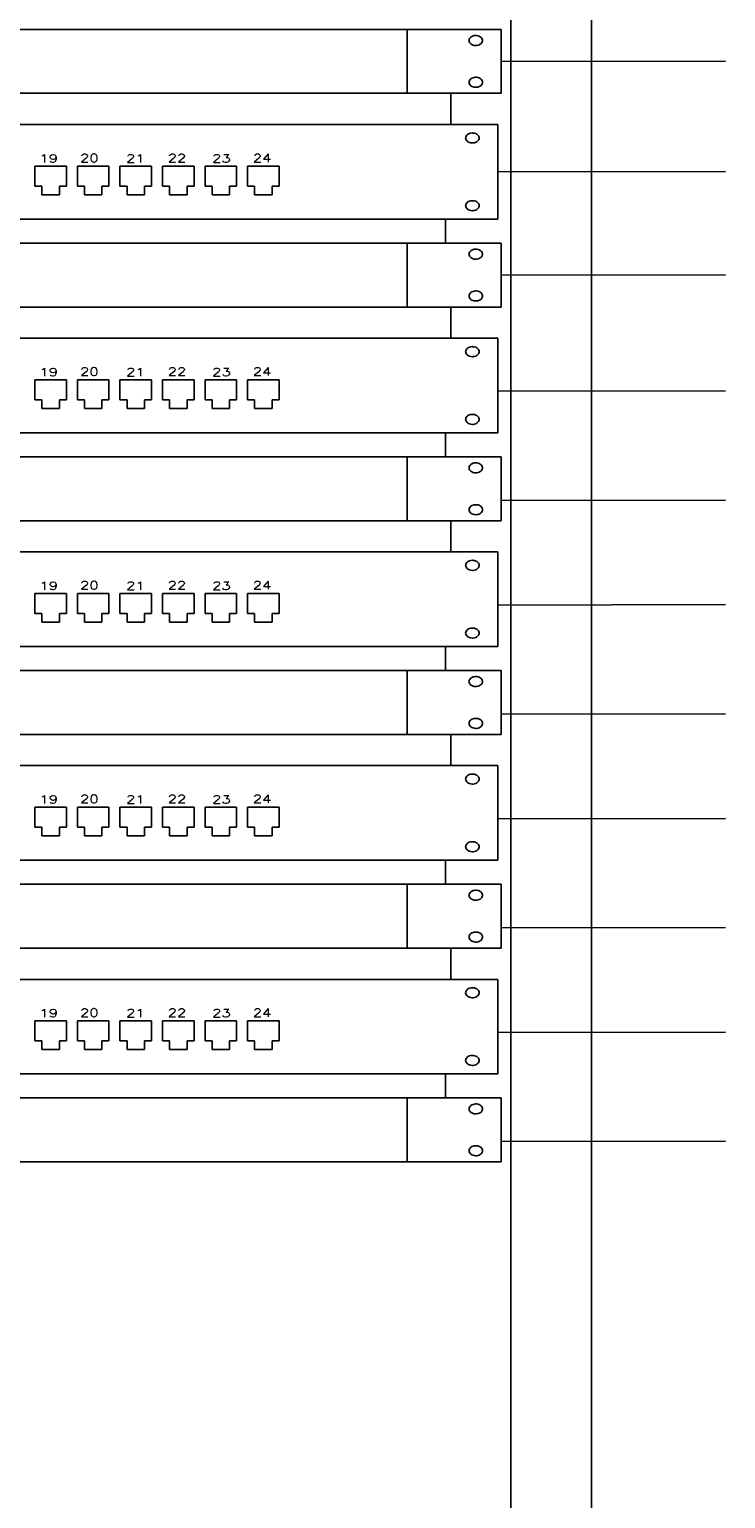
# Model space of a CAD drawing. Extents: x 45.9 to 96.9, y -282.3 to -252.9.
# Tile 12 of 17: x 78.4 to 80.3, y -278.4 to -274.2. Entities that reach past the tile are written whole.
import ezdxf

# ---------------------------------------------------------------- set-up
doc = ezdxf.new("R2010")
doc.units = 0
doc.header["$MEASUREMENT"] = 0
doc.layers.add('CIRCUITOS', color=2, linetype='CONTINUOUS')
doc.styles.add('ROMANS', font='romans')

msp = doc.modelspace()

# ---------------------------------------------------------------- linework, layer by layer
at = {"layer": 'CIRCUITOS', "color": 255, "linetype": 'Continuous'}
for p, q in [((79.7142, -272.3812), (79.7142, -280.2812)), ((79.9416, -280.2812), (79.9416, -272.3812)), ((75.6779, -274.2017), (79.6869, -274.2017)), ((79.4213, -274.2017), (79.4213, -274.3823)), ((79.6869, -274.2017), (79.6869, -274.3823)), ((79.6869, -274.292), (80.321, -274.2911)), ((79.6869, -274.3823), (75.6779, -274.3823)), ((79.5445, -274.4709), (79.5445, -274.3823)), ((79.5445, -274.4709), (79.5445, -274.3823)), ((75.6681, -274.4709), (79.6771, -274.4709)), ((79.6771, -274.4709), (79.6771, -274.7381)), ((78.3688, -274.5883), (78.3688, -274.6453)), ((78.3688, -274.6453), (78.3688, -274.5883)), ((78.3688, -274.5883), (78.4578, -274.5883)), ((78.4578, -274.5883), (78.4578, -274.6453)), ((78.489, -274.5883), (78.578, -274.5883)), ((78.489, -274.6453), (78.489, -274.5883)), ((78.578, -274.5883), (78.578, -274.6453)), ((78.6092, -274.5883), (78.6092, -274.6453)), ((78.6092, -274.5883), (78.6982, -274.5883)), ((78.6982, -274.5883), (78.6982, -274.6453)), ((78.7295, -274.5883), (78.8185, -274.5883)), ((78.7295, -274.6453), (78.7295, -274.5883)), ((78.8185, -274.5883), (78.8185, -274.6453)), ((78.8497, -274.6453), (78.8497, -274.5883)), ((78.8497, -274.5883), (78.8497, -274.6453)), ((78.8497, -274.5883), (78.9387, -274.5883)), ((78.9387, -274.5883), (78.9387, -274.6453)), ((78.9699, -274.6453), (78.9699, -274.5883)), ((78.9699, -274.5883), (79.0589, -274.5883)), ((79.0589, -274.5883), (79.0589, -274.6453)), ((79.6771, -274.6045), (80.3208, -274.6036)), ((78.3886, -274.6453), (78.3688, -274.6453)), ((78.3886, -274.6696), (78.3886, -274.6453)), ((78.438, -274.6696), (78.3886, -274.6696)), ((78.4578, -274.6453), (78.438, -274.6453)), ((78.438, -274.6453), (78.438, -274.6696)), ((78.5087, -274.6453), (78.489, -274.6453)), ((78.5087, -274.6696), (78.5087, -274.6453)), ((78.5582, -274.6696), (78.5087, -274.6696)), ((78.578, -274.6453), (78.5582, -274.6453)), ((78.5582, -274.6453), (78.5582, -274.6696)), ((78.629, -274.6453), (78.6092, -274.6453)), ((78.629, -274.6696), (78.629, -274.6453)), ((78.6784, -274.6696), (78.629, -274.6696)), ((78.6784, -274.6453), (78.6784, -274.6696)), ((78.6982, -274.6453), (78.6784, -274.6453)), ((78.7492, -274.6453), (78.7295, -274.6453)), ((78.7492, -274.6696), (78.7492, -274.6453)), ((78.7987, -274.6696), (78.7492, -274.6696)), ((78.7987, -274.6453), (78.7987, -274.6696)), ((78.8185, -274.6453), (78.7987, -274.6453)), ((78.8695, -274.6453), (78.8497, -274.6453)), ((78.8695, -274.6696), (78.8695, -274.6453)), ((78.9189, -274.6696), (78.8695, -274.6696)), ((78.9189, -274.6453), (78.9189, -274.6696)), ((78.9387, -274.6453), (78.9189, -274.6453)), ((78.9897, -274.6453), (78.9699, -274.6453)), ((78.9897, -274.6696), (78.9897, -274.6453)), ((79.0391, -274.6696), (78.9897, -274.6696)), ((79.0589, -274.6453), (79.0391, -274.6453)), ((79.0391, -274.6453), (79.0391, -274.6696)), ((79.6771, -274.7381), (75.6681, -274.7381)), ((79.5294, -274.8063), (79.5294, -274.7377)), ((75.6779, -274.8063), (79.6869, -274.8063)), ((79.4213, -274.8064), (79.4213, -274.987)), ((79.6869, -274.8064), (79.6869, -274.987)), ((79.6869, -274.8967), (80.321, -274.8957)), ((79.6869, -274.987), (75.6779, -274.987)), ((79.5445, -275.0754), (79.5445, -274.9868)), ((79.5445, -275.0755), (79.5445, -274.987)), ((79.5445, -275.0755), (79.5445, -274.987)), ((75.6681, -275.0755), (79.6771, -275.0755)), ((79.6771, -275.0755), (79.6771, -275.3427)), ((78.3688, -275.1927), (78.3688, -275.2497)), ((78.3688, -275.2497), (78.3688, -275.1927)), ((78.3688, -275.1927), (78.4578, -275.1927)), ((78.4578, -275.1927), (78.4578, -275.2497)), ((78.489, -275.1927), (78.578, -275.1927)), ((78.489, -275.2497), (78.489, -275.1927)), ((78.578, -275.1927), (78.578, -275.2497)), ((78.6092, -275.1927), (78.6092, -275.2497)), ((78.6092, -275.1927), (78.6982, -275.1927)), ((78.6982, -275.1927), (78.6982, -275.2497)), ((78.7295, -275.1927), (78.8185, -275.1927)), ((78.7295, -275.2497), (78.7295, -275.1927)), ((78.8185, -275.1927), (78.8185, -275.2497)), ((78.8497, -275.2497), (78.8497, -275.1927)), ((78.8497, -275.1927), (78.8497, -275.2497)), ((78.8497, -275.1927), (78.9387, -275.1927)), ((78.9387, -275.1927), (78.9387, -275.2497)), ((78.9699, -275.2497), (78.9699, -275.1927)), ((78.9699, -275.1927), (79.0589, -275.1927)), ((79.0589, -275.1927), (79.0589, -275.2497)), ((78.3886, -275.2497), (78.3688, -275.2497)), ((78.3886, -275.274), (78.3886, -275.2497)), ((78.4578, -275.2497), (78.438, -275.2497)), ((78.438, -275.2497), (78.438, -275.274)), ((78.5087, -275.2497), (78.489, -275.2497)), ((78.5087, -275.274), (78.5087, -275.2497)), ((78.578, -275.2497), (78.5582, -275.2497)), ((78.5582, -275.2497), (78.5582, -275.274)), ((78.629, -275.2497), (78.6092, -275.2497)), ((78.629, -275.274), (78.629, -275.2497)), ((78.6784, -275.2497), (78.6784, -275.274)), ((78.6982, -275.2497), (78.6784, -275.2497)), ((78.7492, -275.2497), (78.7295, -275.2497)), ((78.7492, -275.274), (78.7492, -275.2497)), ((78.7987, -275.2497), (78.7987, -275.274)), ((78.8185, -275.2497), (78.7987, -275.2497)), ((78.8695, -275.2497), (78.8497, -275.2497)), ((78.8695, -275.274), (78.8695, -275.2497)), ((78.9189, -275.2497), (78.9189, -275.274)), ((78.9387, -275.2497), (78.9189, -275.2497)), ((78.9897, -275.2497), (78.9699, -275.2497)), ((78.9897, -275.274), (78.9897, -275.2497)), ((79.0589, -275.2497), (79.0391, -275.2497)), ((79.0391, -275.2497), (79.0391, -275.274)), ((79.6771, -275.2255), (80.3208, -275.2246)), ((78.438, -275.274), (78.3886, -275.274)), ((78.5582, -275.274), (78.5087, -275.274)), ((78.6784, -275.274), (78.629, -275.274)), ((78.7987, -275.274), (78.7492, -275.274)), ((78.9189, -275.274), (78.8695, -275.274)), ((79.0391, -275.274), (78.9897, -275.274)), ((79.6771, -275.3427), (75.6681, -275.3427)), ((79.5294, -275.411), (79.5294, -275.3423)), ((75.6779, -275.411), (79.6869, -275.411)), ((79.4213, -275.411), (79.4213, -275.5916)), ((79.6869, -275.411), (79.6869, -275.5916)), ((79.6868, -275.5341), (80.3208, -275.5332)), ((79.6869, -275.5916), (75.6779, -275.5916)), ((79.5445, -275.68), (79.5445, -275.5914)), ((79.5445, -275.6802), (79.5445, -275.5916)), ((79.5445, -275.6802), (79.5445, -275.5916)), ((75.6681, -275.6802), (79.6771, -275.6802)), ((79.6771, -275.6802), (79.6771, -275.9473)), ((78.3688, -275.7973), (78.3688, -275.8544)), ((78.3688, -275.8544), (78.3688, -275.7973)), ((78.3688, -275.7973), (78.4578, -275.7973)), ((78.4578, -275.7973), (78.4578, -275.8544)), ((78.489, -275.7973), (78.578, -275.7973)), ((78.489, -275.8544), (78.489, -275.7973)), ((78.578, -275.7973), (78.578, -275.8544)), ((78.6092, -275.7973), (78.6092, -275.8544)), ((78.6092, -275.7973), (78.6982, -275.7973)), ((78.6982, -275.7973), (78.6982, -275.8544)), ((78.7295, -275.7973), (78.8185, -275.7973)), ((78.7295, -275.8544), (78.7295, -275.7973)), ((78.8185, -275.7973), (78.8185, -275.8544)), ((78.8497, -275.8544), (78.8497, -275.7973)), ((78.8497, -275.7973), (78.8497, -275.8544)), ((78.8497, -275.7973), (78.9387, -275.7973)), ((78.9387, -275.7973), (78.9387, -275.8544)), ((78.9699, -275.8544), (78.9699, -275.7973)), ((78.9699, -275.7973), (79.0589, -275.7973)), ((79.0589, -275.7973), (79.0589, -275.8544)), ((79.6771, -275.8302), (80.3208, -275.8292)), ((78.3886, -275.8544), (78.3688, -275.8544)), ((78.3886, -275.8787), (78.3886, -275.8544)), ((78.4578, -275.8544), (78.438, -275.8544)), ((78.438, -275.8544), (78.438, -275.8787)), ((78.5087, -275.8544), (78.489, -275.8544)), ((78.5087, -275.8787), (78.5087, -275.8544)), ((78.578, -275.8544), (78.5582, -275.8544)), ((78.5582, -275.8544), (78.5582, -275.8787)), ((78.629, -275.8544), (78.6092, -275.8544)), ((78.629, -275.8787), (78.629, -275.8544)), ((78.6784, -275.8544), (78.6784, -275.8787)), ((78.6982, -275.8544), (78.6784, -275.8544)), ((78.7492, -275.8544), (78.7295, -275.8544)), ((78.7492, -275.8787), (78.7492, -275.8544)), ((78.7987, -275.8544), (78.7987, -275.8787)), ((78.8185, -275.8544), (78.7987, -275.8544)), ((78.8695, -275.8544), (78.8497, -275.8544)), ((78.8695, -275.8787), (78.8695, -275.8544)), ((78.9189, -275.8544), (78.9189, -275.8787)), ((78.9387, -275.8544), (78.9189, -275.8544)), ((78.9897, -275.8544), (78.9699, -275.8544)), ((78.9897, -275.8787), (78.9897, -275.8544)), ((79.0589, -275.8544), (79.0391, -275.8544)), ((79.0391, -275.8544), (79.0391, -275.8787)), ((78.438, -275.8787), (78.3886, -275.8787)), ((78.5582, -275.8787), (78.5087, -275.8787)), ((78.6784, -275.8787), (78.629, -275.8787)), ((78.7987, -275.8787), (78.7492, -275.8787)), ((78.9189, -275.8787), (78.8695, -275.8787)), ((79.0391, -275.8787), (78.9897, -275.8787)), ((79.6771, -275.9473), (75.6681, -275.9473)), ((79.5294, -276.0156), (79.5294, -275.947)), ((75.6779, -276.0156), (79.6869, -276.0156)), ((79.4213, -276.0156), (79.4213, -276.1962)), ((79.6869, -276.0156), (79.6869, -276.1962)), ((79.6868, -276.1387), (80.3208, -276.1378)), ((79.6869, -276.1962), (75.6779, -276.1962)), ((79.5445, -276.2846), (79.5445, -276.196)), ((79.5445, -276.2848), (79.5445, -276.1962)), ((79.5445, -276.2848), (79.5445, -276.1962)), ((75.6681, -276.2848), (79.6771, -276.2848)), ((79.6771, -276.2848), (79.6771, -276.552)), ((78.3688, -276.402), (78.3688, -276.459)), ((78.3688, -276.459), (78.3688, -276.402)), ((78.3688, -276.402), (78.4578, -276.402)), ((78.4578, -276.402), (78.4578, -276.459)), ((78.489, -276.402), (78.578, -276.402)), ((78.489, -276.459), (78.489, -276.402)), ((78.578, -276.402), (78.578, -276.459)), ((78.6092, -276.402), (78.6092, -276.459)), ((78.6092, -276.402), (78.6982, -276.402)), ((78.6982, -276.402), (78.6982, -276.459)), ((78.7295, -276.402), (78.8185, -276.402)), ((78.7295, -276.459), (78.7295, -276.402)), ((78.8185, -276.402), (78.8185, -276.459)), ((78.8497, -276.459), (78.8497, -276.402)), ((78.8497, -276.402), (78.8497, -276.459)), ((78.8497, -276.402), (78.9387, -276.402)), ((78.9387, -276.402), (78.9387, -276.459)), ((78.9699, -276.459), (78.9699, -276.402)), ((78.9699, -276.402), (79.0589, -276.402)), ((79.0589, -276.402), (79.0589, -276.459)), ((78.3886, -276.459), (78.3688, -276.459)), ((78.3886, -276.4833), (78.3886, -276.459)), ((78.4578, -276.459), (78.438, -276.459)), ((78.438, -276.459), (78.438, -276.4833)), ((78.5087, -276.459), (78.489, -276.459)), ((78.5087, -276.4833), (78.5087, -276.459)), ((78.578, -276.459), (78.5582, -276.459)), ((78.5582, -276.459), (78.5582, -276.4833)), ((78.629, -276.459), (78.6092, -276.459)), ((78.629, -276.4833), (78.629, -276.459)), ((78.6784, -276.459), (78.6784, -276.4833)), ((78.6982, -276.459), (78.6784, -276.459)), ((78.7492, -276.459), (78.7295, -276.459)), ((78.7492, -276.4833), (78.7492, -276.459)), ((78.7987, -276.459), (78.7987, -276.4833)), ((78.8185, -276.459), (78.7987, -276.459)), ((78.8695, -276.459), (78.8497, -276.459)), ((78.8695, -276.4833), (78.8695, -276.459)), ((78.9189, -276.459), (78.9189, -276.4833)), ((78.9387, -276.459), (78.9189, -276.459)), ((78.9897, -276.459), (78.9699, -276.459)), ((78.9897, -276.4833), (78.9897, -276.459)), ((79.0589, -276.459), (79.0391, -276.459)), ((79.0391, -276.459), (79.0391, -276.4833)), ((79.6771, -276.4348), (80.3208, -276.4339)), ((78.438, -276.4833), (78.3886, -276.4833)), ((78.5582, -276.4833), (78.5087, -276.4833)), ((78.6784, -276.4833), (78.629, -276.4833)), ((78.7987, -276.4833), (78.7492, -276.4833)), ((78.9189, -276.4833), (78.8695, -276.4833)), ((79.0391, -276.4833), (78.9897, -276.4833)), ((79.6771, -276.552), (75.6681, -276.552)), ((79.5294, -276.6202), (79.5294, -276.5516)), ((75.6779, -276.6202), (79.6869, -276.6202)), ((79.4213, -276.6203), (79.4213, -276.8009)), ((79.6869, -276.6203), (79.6869, -276.8009)), ((79.6868, -276.7434), (80.3208, -276.7424)), ((79.6869, -276.8009), (75.6779, -276.8009)), ((79.5445, -276.8893), (79.5445, -276.8007)), ((79.5445, -276.8894), (79.5445, -276.8009)), ((79.5445, -276.8894), (79.5445, -276.8009)), ((75.6681, -276.8894), (79.6771, -276.8894)), ((79.6771, -276.8894), (79.6771, -277.1566)), ((78.3688, -277.0066), (78.3688, -277.0636)), ((78.3688, -277.0636), (78.3688, -277.0066)), ((78.3688, -277.0066), (78.4578, -277.0066)), ((78.4578, -277.0066), (78.4578, -277.0636)), ((78.489, -277.0066), (78.578, -277.0066)), ((78.489, -277.0636), (78.489, -277.0066)), ((78.578, -277.0066), (78.578, -277.0636)), ((78.6092, -277.0066), (78.6092, -277.0636)), ((78.6092, -277.0066), (78.6982, -277.0066)), ((78.6982, -277.0066), (78.6982, -277.0636)), ((78.7295, -277.0066), (78.8185, -277.0066)), ((78.7295, -277.0636), (78.7295, -277.0066)), ((78.8185, -277.0066), (78.8185, -277.0636)), ((78.8497, -277.0636), (78.8497, -277.0066)), ((78.8497, -277.0066), (78.8497, -277.0636)), ((78.8497, -277.0066), (78.9387, -277.0066)), ((78.9387, -277.0066), (78.9387, -277.0636)), ((78.9699, -277.0636), (78.9699, -277.0066)), ((78.9699, -277.0066), (79.0589, -277.0066)), ((79.0589, -277.0066), (79.0589, -277.0636)), ((79.6771, -277.0395), (80.3208, -277.0385)), ((78.3886, -277.0636), (78.3688, -277.0636)), ((78.3886, -277.0879), (78.3886, -277.0636)), ((78.4578, -277.0636), (78.438, -277.0636)), ((78.438, -277.0636), (78.438, -277.0879)), ((78.5087, -277.0636), (78.489, -277.0636)), ((78.5087, -277.0879), (78.5087, -277.0636)), ((78.578, -277.0636), (78.5582, -277.0636)), ((78.5582, -277.0636), (78.5582, -277.0879)), ((78.629, -277.0636), (78.6092, -277.0636)), ((78.629, -277.0879), (78.629, -277.0636)), ((78.6784, -277.0636), (78.6784, -277.0879)), ((78.6982, -277.0636), (78.6784, -277.0636)), ((78.7492, -277.0636), (78.7295, -277.0636)), ((78.7492, -277.0879), (78.7492, -277.0636)), ((78.7987, -277.0636), (78.7987, -277.0879)), ((78.8185, -277.0636), (78.7987, -277.0636)), ((78.8695, -277.0636), (78.8497, -277.0636)), ((78.8695, -277.0879), (78.8695, -277.0636)), ((78.9189, -277.0636), (78.9189, -277.0879)), ((78.9387, -277.0636), (78.9189, -277.0636)), ((78.9897, -277.0636), (78.9699, -277.0636)), ((78.9897, -277.0879), (78.9897, -277.0636)), ((79.0589, -277.0636), (79.0391, -277.0636)), ((79.0391, -277.0636), (79.0391, -277.0879)), ((78.438, -277.0879), (78.3886, -277.0879)), ((78.5582, -277.0879), (78.5087, -277.0879)), ((78.6784, -277.0879), (78.629, -277.0879)), ((78.7987, -277.0879), (78.7492, -277.0879)), ((78.9189, -277.0879), (78.8695, -277.0879)), ((79.0391, -277.0879), (78.9897, -277.0879)), ((79.6771, -277.1566), (75.6681, -277.1566)), ((79.5294, -277.2249), (79.5294, -277.1562)), ((75.6779, -277.2249), (79.6869, -277.2249)), ((79.4213, -277.2249), (79.4213, -277.4055)), ((79.6869, -277.2249), (79.6869, -277.4055)), ((79.6868, -277.348), (80.3208, -277.3471)), ((79.6869, -277.4055), (75.6779, -277.4055))]:
    msp.add_line(p, q, dxfattribs=at)
at = {"layer": 'CIRCUITOS', "color": 255, "flags": 128}
for points in [[(79.596, -274.2329), (79.5963, -274.2356), (79.5973, -274.2382), (79.599, -274.2406), (79.6012, -274.2427), (79.6039, -274.2444), (79.6071, -274.2458), (79.6105, -274.2467), (79.6141, -274.2471), (79.6177, -274.2469), (79.6212, -274.2463), (79.6245, -274.2452), (79.6274, -274.2436), (79.6299, -274.2417), (79.6319, -274.2394), (79.6332, -274.2369), (79.6339, -274.2342), (79.6339, -274.2315), (79.6332, -274.2289), (79.6319, -274.2264), (79.6299, -274.2241), (79.6274, -274.2221), (79.6245, -274.2206), (79.6212, -274.2194), (79.6177, -274.2188), (79.6141, -274.2187), (79.6105, -274.2191), (79.6071, -274.2199), (79.6039, -274.2213), (79.6012, -274.2231), (79.599, -274.2252), (79.5973, -274.2276), (79.5963, -274.2302)], [(79.596, -274.3512), (79.5963, -274.3539), (79.5973, -274.3565), (79.599, -274.3589), (79.6012, -274.361), (79.6039, -274.3628), (79.6071, -274.3641), (79.6105, -274.365), (79.6141, -274.3654), (79.6177, -274.3653), (79.6212, -274.3646), (79.6245, -274.3635), (79.6274, -274.3619), (79.6299, -274.36), (79.6319, -274.3577), (79.6332, -274.3552), (79.6339, -274.3525), (79.6339, -274.3498), (79.6332, -274.3472), (79.6319, -274.3447), (79.6299, -274.3424), (79.6274, -274.3404), (79.6245, -274.3389), (79.6212, -274.3377), (79.6177, -274.3371), (79.6141, -274.337), (79.6105, -274.3374), (79.6071, -274.3383), (79.6039, -274.3396), (79.6012, -274.3414), (79.599, -274.3435), (79.5973, -274.3459), (79.5963, -274.3485)], [(79.5861, -274.5087), (79.5865, -274.5114), (79.5875, -274.514), (79.5892, -274.5164), (79.5914, -274.5185), (79.5941, -274.5203), (79.5973, -274.5217), (79.6007, -274.5225), (79.6043, -274.5229), (79.6079, -274.5228), (79.6114, -274.5222), (79.6147, -274.521), (79.6176, -274.5195), (79.6201, -274.5175), (79.6221, -274.5152), (79.6234, -274.5127), (79.6241, -274.5101), (79.6241, -274.5074), (79.6234, -274.5047), (79.6221, -274.5022), (79.6201, -274.4999), (79.6176, -274.498), (79.6147, -274.4964), (79.6114, -274.4953), (79.6079, -274.4947), (79.6043, -274.4945), (79.6007, -274.4949), (79.5973, -274.4958), (79.5941, -274.4971), (79.5914, -274.4989), (79.5892, -274.501), (79.5875, -274.5034), (79.5865, -274.506)], [(79.5861, -274.7003), (79.5865, -274.7029), (79.5875, -274.7055), (79.5892, -274.7079), (79.5914, -274.7101), (79.5941, -274.7118), (79.5973, -274.7132), (79.6007, -274.7141), (79.6043, -274.7145), (79.6079, -274.7143), (79.6114, -274.7137), (79.6147, -274.7126), (79.6176, -274.711), (79.6201, -274.709), (79.6221, -274.7068), (79.6234, -274.7043), (79.6241, -274.7016), (79.6241, -274.6989), (79.6234, -274.6962), (79.6221, -274.6937), (79.6201, -274.6915), (79.6176, -274.6895), (79.6147, -274.6879), (79.6114, -274.6868), (79.6079, -274.6862), (79.6043, -274.6861), (79.6007, -274.6864), (79.5973, -274.6873), (79.5941, -274.6887), (79.5914, -274.6904), (79.5892, -274.6926), (79.5875, -274.695), (79.5865, -274.6976)], [(79.596, -274.8375), (79.5963, -274.8402), (79.5973, -274.8428), (79.599, -274.8452), (79.6012, -274.8473), (79.6039, -274.8491), (79.6071, -274.8504), (79.6105, -274.8513), (79.6141, -274.8517), (79.6177, -274.8516), (79.6212, -274.8509), (79.6245, -274.8498), (79.6274, -274.8482), (79.6299, -274.8463), (79.6319, -274.844), (79.6332, -274.8415), (79.6339, -274.8389), (79.6339, -274.8362), (79.6332, -274.8335), (79.6319, -274.831), (79.6299, -274.8287), (79.6274, -274.8268), (79.6245, -274.8252), (79.6212, -274.8241), (79.6177, -274.8234), (79.6141, -274.8233), (79.6105, -274.8237), (79.6071, -274.8246), (79.6039, -274.8259), (79.6012, -274.8277), (79.599, -274.8298), (79.5973, -274.8322), (79.5963, -274.8348)], [(79.596, -274.9558), (79.5963, -274.9585), (79.5973, -274.9611), (79.599, -274.9635), (79.6012, -274.9656), (79.6039, -274.9674), (79.6071, -274.9687), (79.6105, -274.9696), (79.6141, -274.97), (79.6177, -274.9699), (79.6212, -274.9693), (79.6245, -274.9681), (79.6274, -274.9666), (79.6299, -274.9646), (79.6319, -274.9623), (79.6332, -274.9598), (79.6339, -274.9572), (79.6339, -274.9545), (79.6332, -274.9518), (79.6319, -274.9493), (79.6299, -274.947), (79.6274, -274.9451), (79.6245, -274.9435), (79.6212, -274.9424), (79.6177, -274.9417), (79.6141, -274.9416), (79.6105, -274.942), (79.6071, -274.9429), (79.6039, -274.9442), (79.6012, -274.946), (79.599, -274.9481), (79.5973, -274.9505), (79.5963, -274.9531)], [(79.5861, -275.1134), (79.5865, -275.1161), (79.5875, -275.1186), (79.5892, -275.121), (79.5914, -275.1232), (79.5941, -275.1249), (79.5973, -275.1263), (79.6007, -275.1272), (79.6043, -275.1276), (79.6079, -275.1274), (79.6114, -275.1268), (79.6147, -275.1257), (79.6176, -275.1241), (79.6201, -275.1222), (79.6221, -275.1199), (79.6234, -275.1174), (79.6241, -275.1147), (79.6241, -275.112), (79.6234, -275.1094), (79.6221, -275.1069), (79.6201, -275.1046), (79.6176, -275.1026), (79.6147, -275.1011), (79.6114, -275.0999), (79.6079, -275.0993), (79.6043, -275.0992), (79.6007, -275.0995), (79.5973, -275.1004), (79.5941, -275.1018), (79.5914, -275.1036), (79.5892, -275.1057), (79.5875, -275.1081), (79.5865, -275.1107)], [(79.5861, -275.3049), (79.5865, -275.3076), (79.5875, -275.3102), (79.5892, -275.3126), (79.5914, -275.3147), (79.5941, -275.3165), (79.5973, -275.3178), (79.6007, -275.3187), (79.6043, -275.3191), (79.6079, -275.319), (79.6114, -275.3183), (79.6147, -275.3172), (79.6176, -275.3156), (79.6201, -275.3137), (79.6221, -275.3114), (79.6234, -275.3089), (79.6241, -275.3062), (79.6241, -275.3035), (79.6234, -275.3009), (79.6221, -275.2984), (79.6201, -275.2961), (79.6176, -275.2941), (79.6147, -275.2926), (79.6114, -275.2915), (79.6079, -275.2908), (79.6043, -275.2907), (79.6007, -275.2911), (79.5973, -275.292), (79.5941, -275.2933), (79.5914, -275.2951), (79.5892, -275.2972), (79.5875, -275.2996), (79.5865, -275.3022)], [(79.596, -275.4421), (79.5963, -275.4448), (79.5973, -275.4474), (79.599, -275.4498), (79.6012, -275.4519), (79.6039, -275.4537), (79.6071, -275.4551), (79.6105, -275.456), (79.6141, -275.4563), (79.6177, -275.4562), (79.6212, -275.4556), (79.6245, -275.4544), (79.6274, -275.4529), (79.6299, -275.4509), (79.6319, -275.4487), (79.6332, -275.4461), (79.6339, -275.4435), (79.6339, -275.4408), (79.6332, -275.4381), (79.6319, -275.4356), (79.6299, -275.4333), (79.6274, -275.4314), (79.6245, -275.4298), (79.6212, -275.4287), (79.6177, -275.4281), (79.6141, -275.4279), (79.6105, -275.4283), (79.6071, -275.4292), (79.6039, -275.4306), (79.6012, -275.4323), (79.599, -275.4345), (79.5973, -275.4369), (79.5963, -275.4394)], [(79.596, -275.5605), (79.5963, -275.5631), (79.5973, -275.5657), (79.599, -275.5681), (79.6012, -275.5703), (79.6039, -275.572), (79.6071, -275.5734), (79.6105, -275.5743), (79.6141, -275.5747), (79.6177, -275.5745), (79.6212, -275.5739), (79.6245, -275.5728), (79.6274, -275.5712), (79.6299, -275.5692), (79.6319, -275.567), (79.6332, -275.5645), (79.6339, -275.5618), (79.6339, -275.5591), (79.6332, -275.5564), (79.6319, -275.5539), (79.6299, -275.5517), (79.6274, -275.5497), (79.6245, -275.5481), (79.6212, -275.547), (79.6177, -275.5464), (79.6141, -275.5463), (79.6105, -275.5466), (79.6071, -275.5475), (79.6039, -275.5489), (79.6012, -275.5506), (79.599, -275.5528), (79.5973, -275.5552), (79.5963, -275.5578)], [(79.5861, -275.718), (79.5865, -275.7207), (79.5875, -275.7233), (79.5892, -275.7257), (79.5914, -275.7278), (79.5941, -275.7296), (79.5973, -275.7309), (79.6007, -275.7318), (79.6043, -275.7322), (79.6079, -275.7321), (79.6114, -275.7314), (79.6147, -275.7303), (79.6176, -275.7287), (79.6201, -275.7268), (79.6221, -275.7245), (79.6234, -275.722), (79.6241, -275.7194), (79.6241, -275.7166), (79.6234, -275.714), (79.6221, -275.7115), (79.6201, -275.7092), (79.6176, -275.7073), (79.6147, -275.7057), (79.6114, -275.7046), (79.6079, -275.7039), (79.6043, -275.7038), (79.6007, -275.7042), (79.5973, -275.7051), (79.5941, -275.7064), (79.5914, -275.7082), (79.5892, -275.7103), (79.5875, -275.7127), (79.5865, -275.7153)], [(79.5861, -275.9095), (79.5865, -275.9122), (79.5875, -275.9148), (79.5892, -275.9172), (79.5914, -275.9193), (79.5941, -275.9211), (79.5973, -275.9225), (79.6007, -275.9233), (79.6043, -275.9237), (79.6079, -275.9236), (79.6114, -275.923), (79.6147, -275.9218), (79.6176, -275.9203), (79.6201, -275.9183), (79.6221, -275.916), (79.6234, -275.9135), (79.6241, -275.9109), (79.6241, -275.9082), (79.6234, -275.9055), (79.6221, -275.903), (79.6201, -275.9007), (79.6176, -275.8988), (79.6147, -275.8972), (79.6114, -275.8961), (79.6079, -275.8954), (79.6043, -275.8953), (79.6007, -275.8957), (79.5973, -275.8966), (79.5941, -275.8979), (79.5914, -275.8997), (79.5892, -275.9018), (79.5875, -275.9042), (79.5865, -275.9068)], [(79.596, -276.0468), (79.5963, -276.0495), (79.5973, -276.0521), (79.599, -276.0545), (79.6012, -276.0566), (79.6039, -276.0584), (79.6071, -276.0597), (79.6105, -276.0606), (79.6141, -276.061), (79.6177, -276.0608), (79.6212, -276.0602), (79.6245, -276.0591), (79.6274, -276.0575), (79.6299, -276.0556), (79.6319, -276.0533), (79.6332, -276.0508), (79.6339, -276.0481), (79.6339, -276.0454), (79.6332, -276.0428), (79.6319, -276.0403), (79.6299, -276.038), (79.6274, -276.036), (79.6245, -276.0345), (79.6212, -276.0333), (79.6177, -276.0327), (79.6141, -276.0326), (79.6105, -276.033), (79.6071, -276.0338), (79.6039, -276.0352), (79.6012, -276.037), (79.599, -276.0391), (79.5973, -276.0415), (79.5963, -276.0441)], [(79.596, -276.1651), (79.5963, -276.1678), (79.5973, -276.1704), (79.599, -276.1728), (79.6012, -276.1749), (79.6039, -276.1767), (79.6071, -276.178), (79.6105, -276.1789), (79.6141, -276.1793), (79.6177, -276.1792), (79.6212, -276.1785), (79.6245, -276.1774), (79.6274, -276.1758), (79.6299, -276.1739), (79.6319, -276.1716), (79.6332, -276.1691), (79.6339, -276.1664), (79.6339, -276.1637), (79.6332, -276.1611), (79.6319, -276.1586), (79.6299, -276.1563), (79.6274, -276.1543), (79.6245, -276.1528), (79.6212, -276.1517), (79.6177, -276.151), (79.6141, -276.1509), (79.6105, -276.1513), (79.6071, -276.1522), (79.6039, -276.1535), (79.6012, -276.1553), (79.599, -276.1574), (79.5973, -276.1598), (79.5963, -276.1624)], [(79.5861, -276.3226), (79.5865, -276.3253), (79.5875, -276.3279), (79.5892, -276.3303), (79.5914, -276.3324), (79.5941, -276.3342), (79.5973, -276.3356), (79.6007, -276.3364), (79.6043, -276.3368), (79.6079, -276.3367), (79.6114, -276.3361), (79.6147, -276.3349), (79.6176, -276.3334), (79.6201, -276.3314), (79.6221, -276.3291), (79.6234, -276.3266), (79.6241, -276.324), (79.6241, -276.3213), (79.6234, -276.3186), (79.6221, -276.3161), (79.6201, -276.3138), (79.6176, -276.3119), (79.6147, -276.3103), (79.6114, -276.3092), (79.6079, -276.3086), (79.6043, -276.3084), (79.6007, -276.3088), (79.5973, -276.3097), (79.5941, -276.3111), (79.5914, -276.3128), (79.5892, -276.3149), (79.5875, -276.3174), (79.5865, -276.3199)], [(79.5861, -276.5142), (79.5865, -276.5168), (79.5875, -276.5194), (79.5892, -276.5218), (79.5914, -276.524), (79.5941, -276.5257), (79.5973, -276.5271), (79.6007, -276.528), (79.6043, -276.5284), (79.6079, -276.5282), (79.6114, -276.5276), (79.6147, -276.5265), (79.6176, -276.5249), (79.6201, -276.5229), (79.6221, -276.5207), (79.6234, -276.5182), (79.6241, -276.5155), (79.6241, -276.5128), (79.6234, -276.5102), (79.6221, -276.5076), (79.6201, -276.5054), (79.6176, -276.5034), (79.6147, -276.5018), (79.6114, -276.5007), (79.6079, -276.5001), (79.6043, -276.5), (79.6007, -276.5003), (79.5973, -276.5012), (79.5941, -276.5026), (79.5914, -276.5043), (79.5892, -276.5065), (79.5875, -276.5089), (79.5865, -276.5115)], [(79.596, -276.6514), (79.5963, -276.6541), (79.5973, -276.6567), (79.599, -276.6591), (79.6012, -276.6612), (79.6039, -276.663), (79.6071, -276.6643), (79.6105, -276.6652), (79.6141, -276.6656), (79.6177, -276.6655), (79.6212, -276.6648), (79.6245, -276.6637), (79.6274, -276.6621), (79.6299, -276.6602), (79.6319, -276.6579), (79.6332, -276.6554), (79.6339, -276.6528), (79.6339, -276.6501), (79.6332, -276.6474), (79.6319, -276.6449), (79.6299, -276.6426), (79.6274, -276.6407), (79.6245, -276.6391), (79.6212, -276.638), (79.6177, -276.6373), (79.6141, -276.6372), (79.6105, -276.6376), (79.6071, -276.6385), (79.6039, -276.6398), (79.6012, -276.6416), (79.599, -276.6437), (79.5973, -276.6461), (79.5963, -276.6487)], [(79.596, -276.7697), (79.5963, -276.7724), (79.5973, -276.775), (79.599, -276.7774), (79.6012, -276.7795), (79.6039, -276.7813), (79.6071, -276.7827), (79.6105, -276.7835), (79.6141, -276.7839), (79.6177, -276.7838), (79.6212, -276.7832), (79.6245, -276.782), (79.6274, -276.7805), (79.6299, -276.7785), (79.6319, -276.7762), (79.6332, -276.7737), (79.6339, -276.7711), (79.6339, -276.7684), (79.6332, -276.7657), (79.6319, -276.7632), (79.6299, -276.7609), (79.6274, -276.759), (79.6245, -276.7574), (79.6212, -276.7563), (79.6177, -276.7556), (79.6141, -276.7555), (79.6105, -276.7559), (79.6071, -276.7568), (79.6039, -276.7581), (79.6012, -276.7599), (79.599, -276.762), (79.5973, -276.7644), (79.5963, -276.767)], [(79.5861, -276.9273), (79.5865, -276.93), (79.5875, -276.9326), (79.5892, -276.935), (79.5914, -276.9371), (79.5941, -276.9388), (79.5973, -276.9402), (79.6007, -276.9411), (79.6043, -276.9415), (79.6079, -276.9413), (79.6114, -276.9407), (79.6147, -276.9396), (79.6176, -276.938), (79.6201, -276.9361), (79.6221, -276.9338), (79.6234, -276.9313), (79.6241, -276.9286), (79.6241, -276.9259), (79.6234, -276.9233), (79.6221, -276.9208), (79.6201, -276.9185), (79.6176, -276.9165), (79.6147, -276.915), (79.6114, -276.9138), (79.6079, -276.9132), (79.6043, -276.9131), (79.6007, -276.9135), (79.5973, -276.9143), (79.5941, -276.9157), (79.5914, -276.9175), (79.5892, -276.9196), (79.5875, -276.922), (79.5865, -276.9246)], [(79.5861, -277.1188), (79.5865, -277.1215), (79.5875, -277.1241), (79.5892, -277.1265), (79.5914, -277.1286), (79.5941, -277.1304), (79.5973, -277.1317), (79.6007, -277.1326), (79.6043, -277.133), (79.6079, -277.1329), (79.6114, -277.1322), (79.6147, -277.1311), (79.6176, -277.1295), (79.6201, -277.1276), (79.6221, -277.1253), (79.6234, -277.1228), (79.6241, -277.1201), (79.6241, -277.1174), (79.6234, -277.1148), (79.6221, -277.1123), (79.6201, -277.11), (79.6176, -277.108), (79.6147, -277.1065), (79.6114, -277.1054), (79.6079, -277.1047), (79.6043, -277.1046), (79.6007, -277.105), (79.5973, -277.1059), (79.5941, -277.1072), (79.5914, -277.109), (79.5892, -277.1111), (79.5875, -277.1135), (79.5865, -277.1161)], [(79.596, -277.256), (79.5963, -277.2587), (79.5973, -277.2613), (79.599, -277.2637), (79.6012, -277.2659), (79.6039, -277.2676), (79.6071, -277.269), (79.6105, -277.2699), (79.6141, -277.2702), (79.6177, -277.2701), (79.6212, -277.2695), (79.6245, -277.2684), (79.6274, -277.2668), (79.6299, -277.2648), (79.6319, -277.2626), (79.6332, -277.26), (79.6339, -277.2574), (79.6339, -277.2547), (79.6332, -277.252), (79.6319, -277.2495), (79.6299, -277.2473), (79.6274, -277.2453), (79.6245, -277.2437), (79.6212, -277.2426), (79.6177, -277.242), (79.6141, -277.2418), (79.6105, -277.2422), (79.6071, -277.2431), (79.6039, -277.2445), (79.6012, -277.2462), (79.599, -277.2484), (79.5973, -277.2508), (79.5963, -277.2534)], [(79.596, -277.3744), (79.5963, -277.377), (79.5973, -277.3796), (79.599, -277.382), (79.6012, -277.3842), (79.6039, -277.3859), (79.6071, -277.3873), (79.6105, -277.3882), (79.6141, -277.3886), (79.6177, -277.3884), (79.6212, -277.3878), (79.6245, -277.3867), (79.6274, -277.3851), (79.6299, -277.3831), (79.6319, -277.3809), (79.6332, -277.3784), (79.6339, -277.3757), (79.6339, -277.373), (79.6332, -277.3704), (79.6319, -277.3678), (79.6299, -277.3656), (79.6274, -277.3636), (79.6245, -277.362), (79.6212, -277.3609), (79.6177, -277.3603), (79.6141, -277.3602), (79.6105, -277.3605), (79.6071, -277.3614), (79.6039, -277.3628), (79.6012, -277.3645), (79.599, -277.3667), (79.5973, -277.3691), (79.5963, -277.3717)]]:
    msp.add_lwpolyline(points, close=True, dxfattribs=at)

# ---------------------------------------------------------------- texts
at = {"layer": 'CIRCUITOS', "color": 255, "style": 'ROMANS', "width": 1.337614}
for s, p in [('19', (78.3816, -274.578)), ('20', (78.4964, -274.5767)), ('21', (78.6266, -274.578)), ('22', (78.7443, -274.5767)), ('23', (78.87, -274.578)), ('24', (78.9848, -274.5767)), ('19', (78.3816, -275.1824)), ('20', (78.4964, -275.1812)), ('21', (78.6266, -275.1824)), ('22', (78.7443, -275.1812)), ('23', (78.87, -275.1824)), ('24', (78.9848, -275.1812)), ('19', (78.3816, -275.7871)), ('20', (78.4964, -275.7858)), ('21', (78.6266, -275.7871)), ('22', (78.7443, -275.7858)), ('23', (78.87, -275.7871)), ('24', (78.9848, -275.7858)), ('19', (78.3816, -276.3917)), ('20', (78.4964, -276.3904)), ('21', (78.6266, -276.3917)), ('22', (78.7443, -276.3904)), ('23', (78.87, -276.3917)), ('24', (78.9848, -276.3904)), ('19', (78.3816, -276.9963)), ('20', (78.4964, -276.9951)), ('21', (78.6266, -276.9963)), ('22', (78.7443, -276.9951)), ('23', (78.87, -276.9963)), ('24', (78.9848, -276.9951))]:
    msp.add_text(s, height=0.02277, dxfattribs=at).set_placement(p)

doc.saveas('drawing.dxf')
